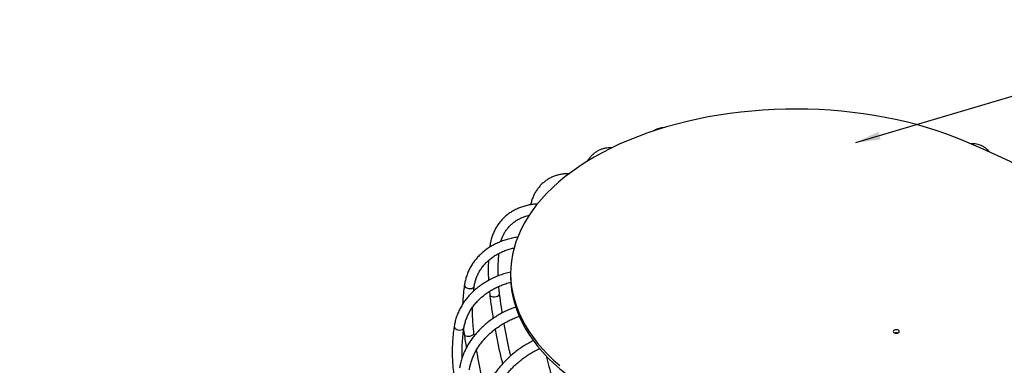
# Model space of a CAD drawing. Header units: millimetres. Extents: x 100 to 5840, y 99 to 4099.
# Tile 19 of 27: x 2913 to 4503, y 2546 to 3105. Entities that reach past the tile are written whole.
import ezdxf

# ---------------------------------------------------------------- set-up
doc = ezdxf.new("R2010")
doc.units = ezdxf.units.MM
doc.header["$LTSCALE"] = 20
doc.layers.add('FORMAT', color=7, linetype='Continuous')
doc.styles.add('SLDTEXTSTYLE0', font='TXT', dxfattribs={"width": 0.605})
doc.dimstyles.new('SLDDIMSTYLE3', dxfattribs={"dimtxt": 0.18, "dimasz": 40, "dimexe": 0, "dimexo": 0.0625, "dimgap": 0, "dimtad": 0, "dimtih": 1, "dimtoh": 1, "dimdec": 0, "dimrnd": 1e-09, "dimzin": 0, "dimdsep": 46, "dimtxsty": 'Standard', "dimsah": 1, "dimcen": 0.09, "dimadec": 0, "dimazin": 0, "dimtfac": 40, "dimtdec": 0, "dimtofl": 0, "dimtmove": 0, "dimatfit": 3, "dimfxl": 0, "dimfrac": 2, "dimtolj": 1, "dimtzin": 0, "dimarcsym": 0})

msp = doc.modelspace()

# ---------------------------------------------------------------- linework, layer by layer
at = {"color": 7, "linetype": 'Continuous', "lineweight": 25}
for p, q in [((3672.018, 2739.71), (3671.681, 2737.114)), ((3705.457, 2694.758), (3705.457, 2689.858)), ((3671.018, 2665.566), (3671.603, 2660.342)), ((3629.561, 2603.433), (3630.384, 2596.7)), ((3646.881, 2594.194), (3646.242, 2598.828))]:
    msp.add_line(p, q, dxfattribs=at)
at = {"color": 7, "linetype": 'Continuous', "lineweight": 25, "flags": 128}
for points in [[(4438.499, 2908.47), (4423.679, 2914.523), (4408.456, 2920.234), (4392.855, 2925.594), (4376.9, 2930.594), (4360.615, 2935.226), (4344.027, 2939.485), (4327.16, 2943.362), (4310.042, 2946.852), (4292.698, 2949.949), (4275.156, 2952.648), (4257.443, 2954.946), (4239.587, 2956.839), (4221.616, 2958.324), (4203.557, 2959.398), (4185.438, 2960.059), (4167.289, 2960.308), (4149.137, 2960.143), (4131.01, 2959.564), (4112.936, 2958.574), (4094.945, 2957.172), (4077.063, 2955.361), (4059.319, 2953.145), (4041.741, 2950.526), (4024.355, 2947.508), (4007.189, 2944.097), (3990.269, 2940.298), (3973.622, 2936.116), (3957.275, 2931.558), (3941.251, 2926.632), (3925.576, 2921.344), (3910.276, 2915.703), (3895.372, 2909.718), (3880.89, 2903.399), (3866.85, 2896.754), (3853.276, 2889.795), (3840.188, 2882.532), (3827.606, 2874.976), (3815.551, 2867.14), (3804.041, 2859.035), (3793.094, 2850.674), (3782.727, 2842.071), (3772.956, 2833.238), (3763.796, 2824.189), (3755.262, 2814.939), (3747.367, 2805.501), (3740.123, 2795.892), (3733.541, 2786.124), (3727.633, 2776.214), (3722.406, 2766.178), (3717.869, 2756.03), (3714.03, 2745.786), (3710.893, 2735.463), (3708.465, 2725.077), (3706.749, 2714.644), (3705.747, 2704.179), (3705.461, 2693.7), (3705.891, 2683.223), (3707.038, 2672.763), (3708.898, 2662.338), (3711.469, 2651.963), (3714.748, 2641.655), (3718.729, 2631.43), (3723.405, 2621.303), (3728.77, 2611.291), (3734.816, 2601.408), (3741.532, 2591.672), (3748.908, 2582.095), (3756.933, 2572.694), (3765.594, 2563.484), (3774.879, 2554.477), (3784.771, 2545.69)], [(4860.926, 2664.608), (4838.399, 2681.898), (4815.315, 2698.942), (4791.682, 2715.733), (4767.507, 2732.266), (4742.801, 2748.534), (4717.57, 2764.532), (4691.825, 2780.254), (4665.574, 2795.695), (4638.826, 2810.85), (4611.592, 2825.712), (4583.879, 2840.277), (4555.699, 2854.54), (4527.06, 2868.496), (4497.974, 2882.139), (4468.45, 2895.465), (4438.499, 2908.47)], [(3705.457, 2689.858), (3705.461, 2688.801), (3705.891, 2678.324), (3707.038, 2667.864), (3708.898, 2657.439), (3711.469, 2647.064), (3714.748, 2636.756), (3718.729, 2626.531), (3723.405, 2616.404), (3728.77, 2606.392), (3734.816, 2596.509), (3741.532, 2586.772), (3748.908, 2577.196), (3756.933, 2567.795), (3765.594, 2558.584), (3774.879, 2549.578), (3784.771, 2540.79), (3795.257, 2532.235)], [(4324.556, 2598.83), (4326.178, 2598.204), (4328.092, 2597.984), (4330.005, 2598.204), (4331.627, 2598.83), (4332.711, 2599.766), (4333.092, 2600.871), (4332.711, 2601.975), (4331.627, 2602.912), (4330.005, 2603.538), (4328.092, 2603.757), (4326.178, 2603.538), (4324.556, 2602.912), (4323.472, 2601.975), (4323.092, 2600.871), (4323.472, 2599.766), (4324.556, 2598.83)]]:
    msp.add_lwpolyline(points, dxfattribs=at)
at = {"color": 8, "linetype": 'Continuous', "lineweight": 25, "flags": 128}
for points in [[(3672.017, 2739.708), (3672.009, 2738.912), (3672.438, 2737.593)], [(3630.828, 2676.28), (3630.796, 2675.888), (3631.131, 2674.439), (3632.142, 2673.048), (3633.739, 2671.837), (3635.78, 2670.915), (3638.084, 2670.363), (3640.446, 2670.231), (3642.656, 2670.53), (3644.519, 2671.234), (3645.868, 2672.28), (3646.583, 2673.576), (3646.647, 2673.881)], [(3671.603, 2660.344), (3671.608, 2660.304), (3672.134, 2659.103), (3673.319, 2658.099), (3675.057, 2657.38), (3677.193, 2657.011), (3679.539, 2657.023), (3681.884, 2657.418), (3684.022, 2658.158), (3685.762, 2659.179), (3686.95, 2660.389), (3687.479, 2661.682), (3687.485, 2662.284)], [(3614.217, 2609.16), (3614.363, 2607.778), (3615.196, 2606.403), (3616.645, 2605.165), (3618.582, 2604.176), (3620.833, 2603.523), (3623.2, 2603.264), (3625.471, 2603.423), (3627.445, 2603.985), (3628.946, 2604.9), (3629.841, 2606.087), (3630.035, 2606.752)], [(3630.384, 2596.698), (3630.698, 2595.779), (3631.711, 2594.675), (3633.31, 2593.845), (3635.353, 2593.363), (3637.66, 2593.272), (3640.024, 2593.581), (3642.237, 2594.261), (3644.101, 2595.252), (3645.45, 2596.467), (3646.166, 2597.796), (3646.242, 2598.826)]]:
    msp.add_lwpolyline(points, dxfattribs=at)
at = {"color": 7, "linetype": 'Continuous', "lineweight": 25}
msp.add_arc((4328.092, 2590.78), 8.086, 70.908378, 109.091622, dxfattribs=at)
for points, knots in [([(3952.092, 2929.814), (3951.068, 2929.813), (3948.688, 2929.812), (3945.054, 2929.06), (3941.326, 2927.659), (3938.737, 2926.331), (3937.496, 2925.35), (3937.301, 2925.195)], [0, 0, 0, 0, 0.19384605, 0.45062052, 0.70227765, 0.953026, 1, 1, 1, 1]), ([(3868.884, 2897.631), (3867.14, 2897.664), (3863.573, 2897.732), (3858.373, 2897.055), (3853.315, 2895.805), (3848.542, 2893.954), (3844.069, 2891.542), (3839.918, 2888.582), (3836.087, 2885.105), (3832.634, 2881.075), (3830.288, 2877.888), (3829.22, 2875.923), (3829.051, 2875.611)], [0, 0, 0, 0, 0.10665153, 0.2181267, 0.32792788, 0.43641102, 0.54414975, 0.65173625, 0.75972381, 0.86871909, 0.97914538, 1, 1, 1, 1]), ([(4479.264, 2890.419), (4478.331, 2891.535), (4476.307, 2893.954), (4472.748, 2897.03), (4468.749, 2899.72), (4464.506, 2901.777), (4460.067, 2903.233), (4455.451, 2904.051), (4451.573, 2904.33), (4449.219, 2904.125), (4448.479, 2904.061)], [0, 0, 0, 0, 0.120652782, 0.261583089, 0.399447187, 0.534931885, 0.669147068, 0.8031766, 0.938089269, 1, 1, 1, 1]), ([(3799.991, 2855.919), (3798.208, 2855.906), (3794.174, 2855.875), (3788.115, 2855.127), (3781.831, 2853.807), (3775.845, 2851.898), (3770.182, 2849.439), (3764.872, 2846.443), (3759.936, 2842.931), (3755.397, 2838.925), (3751.272, 2834.446), (3747.579, 2829.514), (3744.33, 2824.15), (3741.552, 2818.371), (3739.221, 2812.244), (3738.088, 2807.889), (3737.523, 2805.716)], [0, 0, 0, 0, 0.0585459, 0.13240558, 0.20580002, 0.2786952, 0.35110825, 0.42311308, 0.49483487, 0.5664343, 0.63803792, 0.70980592, 0.78188231, 0.85436771, 0.92731064, 1, 1, 1, 1]), ([(3748.897, 2806.992), (3747.585, 2806.923), (3743.678, 2806.719), (3737.386, 2805.776), (3730.064, 2804.203), (3723.039, 2802.059), (3716.338, 2799.392), (3709.999, 2796.209), (3704.054, 2792.532), (3698.531, 2788.381), (3693.458, 2783.78), (3688.856, 2778.754), (3684.747, 2773.33), (3681.148, 2767.533), (3678.075, 2761.393), (3675.541, 2754.938), (3673.596, 2748.303), (3672.534, 2743.173), (3672.107, 2740.312), (3672.018, 2739.71)], [0, 0, 0, 0, 0.03267832, 0.09729888, 0.16178476, 0.22610211, 0.29022146, 0.35412246, 0.41779872, 0.48126134, 0.54454028, 0.60768293, 0.67074999, 0.73379819, 0.79688415, 0.86007099, 0.92341002, 0.98389304, 1, 1, 1, 1]), ([(3689.689, 2746.123), (3689.735, 2746.321), (3690.258, 2748.557), (3691.762, 2752.566), (3694.229, 2758.101), (3697.275, 2763.28), (3700.816, 2768.11), (3704.857, 2772.55), (3709.369, 2776.572), (3714.326, 2780.146), (3719.689, 2783.255), (3725.442, 2785.857), (3730.781, 2787.782), (3734.328, 2788.621), (3735.717, 2788.949)], [0, 0, 0, 0, 0.008950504, 0.101095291, 0.193746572, 0.286897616, 0.380474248, 0.474329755, 0.568231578, 0.66192938, 0.755259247, 0.848127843, 0.940512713, 1, 1, 1, 1]), ([(3717.109, 2753.259), (3716.884, 2753.234), (3713.831, 2752.897), (3708.116, 2751.75), (3700.032, 2749.787), (3692.236, 2747.253), (3684.746, 2744.232), (3677.606, 2740.721), (3670.852, 2736.742), (3664.518, 2732.315), (3658.638, 2727.465), (3653.241, 2722.217), (3648.353, 2716.6), (3643.998, 2710.642), (3640.195, 2704.375), (3636.963, 2697.831), (3634.313, 2691.042), (3632.298, 2684.162), (3631.279, 2679.195), (3630.876, 2676.591), (3630.828, 2676.278)], [0, 0, 0, 0, 0.00498185, 0.06749535, 0.12997966, 0.19242069, 0.25480215, 0.3171062, 0.37931461, 0.44141037, 0.5033796, 0.56521378, 0.6269116, 0.68848048, 0.74993704, 0.81130656, 0.87262123, 0.93391549, 0.99206657, 1, 1, 1, 1]), ([(3646.649, 2673.892), (3646.828, 2674.976), (3647.367, 2678.23), (3648.711, 2683.532), (3650.889, 2689.701), (3653.663, 2695.637), (3657.006, 2701.306), (3660.903, 2706.673), (3665.328, 2711.705), (3670.255, 2716.373), (3675.653, 2720.652), (3681.491, 2724.518), (3687.738, 2727.948), (3694.352, 2730.936), (3701.318, 2733.424), (3706.987, 2735.1), (3710.406, 2735.773), (3711.311, 2735.951)], [0, 0, 0, 0, 0.03622201, 0.10876338, 0.18142287, 0.2541912, 0.32697116, 0.39966638, 0.47220793, 0.54454906, 0.6166676, 0.68856325, 0.76025202, 0.83175984, 0.90311704, 0.97435416, 1, 1, 1, 1]), ([(3685.381, 2690.735), (3685.323, 2692.153), (3685.088, 2697.867), (3685.273, 2707.712), (3685.745, 2718.485), (3686.434, 2724.923), (3686.684, 2727.261)], [0, 0, 0, 0, 0.11382306, 0.4585215, 0.803383, 1, 1, 1, 1]), ([(3669.722, 2715.728), (3669.562, 2712.866), (3669.161, 2705.674), (3669.123, 2694.879), (3669.487, 2686.899), (3669.649, 2683.367)], [0, 0, 0, 0, 0.26917545, 0.67653433, 1, 1, 1, 1]), ([(3705.671, 2696.977), (3704.123, 2696.63), (3699.678, 2695.634), (3692.542, 2693.438), (3684.302, 2690.44), (3676.351, 2686.941), (3668.718, 2682.99), (3661.444, 2678.595), (3654.566, 2673.782), (3648.12, 2668.573), (3642.137, 2662.995), (3636.65, 2657.077), (3631.685, 2650.847), (3627.269, 2644.339), (3623.423, 2637.587), (3620.164, 2630.625), (3617.52, 2623.489), (3615.479, 2616.329), (3614.631, 2611.513), (3614.218, 2609.162)], [0, 0, 0, 0, 0.03256265, 0.0935068, 0.15444976, 0.21538707, 0.27631264, 0.33721857, 0.39809507, 0.45893056, 0.51971203, 0.58042556, 0.64105731, 0.70159468, 0.76202775, 0.82235081, 0.88256369, 0.94267269, 1, 1, 1, 1]), ([(3630.828, 2676.278), (3630.503, 2673.992), (3629.567, 2667.423), (3628.509, 2657.085), (3628.156, 2648.974), (3627.993, 2645.225)], [0, 0, 0, 0, 0.22312052, 0.64097879, 1, 1, 1, 1]), ([(3630.036, 2606.758), (3630.221, 2607.869), (3630.776, 2611.205), (3632.163, 2616.708), (3634.413, 2623.196), (3637.272, 2629.524), (3640.713, 2635.655), (3644.717, 2641.555), (3649.26, 2647.191), (3654.316, 2652.533), (3659.857, 2657.552), (3665.852, 2662.22), (3672.268, 2666.512), (3679.071, 2670.402), (3686.219, 2673.876), (3693.686, 2676.887), (3700.296, 2679.148), (3704.486, 2680.207), (3706.017, 2680.594)], [0, 0, 0, 0, 0.03354211, 0.10067821, 0.16774256, 0.2346664, 0.30142703, 0.36801748, 0.43444365, 0.50072041, 0.56686771, 0.63290737, 0.69886072, 0.76474713, 0.83058318, 0.89638241, 0.96215536, 1, 1, 1, 1]), ([(3645.66, 2666.147), (3645.762, 2667.161), (3646.021, 2669.759), (3646.411, 2672.327), (3646.649, 2673.892)], [0, 0, 0, 0, 0.39051844, 1, 1, 1, 1]), ([(3687.485, 2662.285), (3687.209, 2664.568), (3686.742, 2668.436), (3686.464, 2672.263), (3686.35, 2673.831)], [0, 0, 0, 0, 0.59046119, 1, 1, 1, 1]), ([(3671.603, 2660.342), (3672.1, 2656.436), (3673.538, 2645.128), (3675.353, 2632.355), (3676.905, 2623.462), (3677.156, 2622.022)], [0, 0, 0, 0, 0.30665748, 0.88773061, 1, 1, 1, 1]), ([(3691.922, 2630.935), (3691.688, 2632.332), (3690.286, 2640.7), (3688.88, 2651.142), (3687.749, 2660.175), (3687.485, 2662.285)], [0, 0, 0, 0, 0.1331029, 0.79759727, 1, 1, 1, 1]), ([(3713.806, 2640.432), (3711.598, 2639.651), (3706.555, 2637.87), (3698.901, 2634.519), (3690.859, 2630.501), (3683.101, 2626.029), (3675.659, 2621.144), (3668.571, 2615.864), (3661.874, 2610.215), (3655.6, 2604.225), (3649.782, 2597.922), (3644.449, 2591.339), (3639.629, 2584.506), (3635.348, 2577.458), (3631.627, 2570.231), (3628.484, 2562.862), (3625.948, 2555.388), (3624.086, 2548.254), (3623.314, 2543.613), (3622.962, 2541.499)], [0, 0, 0, 0, 0.04693189, 0.10718849, 0.16745119, 0.22772029, 0.28799562, 0.34827578, 0.4085583, 0.4688392, 0.52911264, 0.58937069, 0.6496031, 0.70979734, 0.76993878, 0.8300113, 0.88999821, 0.94988361, 1, 1, 1, 1]), ([(3646.242, 2598.828), (3645.958, 2601.067), (3645.126, 2607.614), (3644.228, 2618.436), (3643.712, 2629.985), (3643.838, 2637.193), (3643.889, 2640.159)], [0, 0, 0, 0, 0.1615214, 0.47211629, 0.7828128, 1, 1, 1, 1]), ([(3638.794, 2539.185), (3638.977, 2540.329), (3639.521, 2543.738), (3640.879, 2549.421), (3643.073, 2556.191), (3645.859, 2562.883), (3649.21, 2569.457), (3653.11, 2575.878), (3657.538, 2582.111), (3662.469, 2588.121), (3667.876, 2593.874), (3673.731, 2599.339), (3680, 2604.484), (3686.649, 2609.28), (3693.641, 2613.697), (3700.934, 2617.72), (3708.5, 2621.289), (3714.718, 2623.881), (3718.455, 2625.111), (3719.536, 2625.467)], [0, 0, 0, 0, 0.03203479, 0.09547154, 0.15878379, 0.2219345, 0.28494785, 0.34784949, 0.41066383, 0.47341244, 0.53611339, 0.59878102, 0.6614262, 0.72405672, 0.7866777, 0.84929202, 0.91190087, 0.97450481, 1, 1, 1, 1]), ([(3614.218, 2609.162), (3613.882, 2606.836), (3612.919, 2600.155), (3611.812, 2589.069), (3611.101, 2575.91), (3611.028, 2562.734), (3611.593, 2549.561), (3612.575, 2538.472), (3613.461, 2531.788), (3613.767, 2529.474)], [0, 0, 0, 0, 0.08806289, 0.25299314, 0.41791647, 0.58282888, 0.74773806, 0.91265109, 1, 1, 1, 1]), ([(3705.559, 2561.7), (3704.992, 2564.04), (3702.627, 2573.797), (3699.077, 2590.919), (3696.037, 2606.077), (3694.76, 2613.809), (3694.698, 2614.186)], [0, 0, 0, 0, 0.133316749, 0.555829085, 0.978358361, 1, 1, 1, 1]), ([(3627.308, 2559.094), (3627.236, 2560.672), (3626.968, 2566.511), (3627.158, 2576.615), (3627.881, 2589.38), (3628.964, 2599.425), (3629.809, 2605.205), (3630.036, 2606.758)], [0, 0, 0, 0, 0.09911912, 0.36664145, 0.63418475, 0.90172765, 1, 1, 1, 1]), ([(3630.384, 2596.7), (3630.908, 2592.854), (3631.926, 2585.368), (3633.185, 2577.877), (3633.797, 2574.234)], [0, 0, 0, 0, 0.51372535, 1, 1, 1, 1]), ([(3680.18, 2604.51), (3680.21, 2604.336), (3681.525, 2596.709), (3684.664, 2581.569), (3688.635, 2563.115), (3691.381, 2552.121), (3692.253, 2548.632)], [0, 0, 0, 0, 0.00941413, 0.41126175, 0.81313111, 1, 1, 1, 1]), ([(3742.295, 2586.235), (3739.708, 2584.921), (3734.473, 2582.263), (3726.823, 2577.69), (3719.333, 2572.692), (3712.113, 2567.282), (3705.194, 2561.5), (3698.611, 2555.37), (3692.395, 2548.921), (3686.578, 2542.186), (3681.189, 2535.196), (3676.254, 2527.984), (3671.8, 2520.585), (3667.849, 2513.035), (3664.423, 2505.371), (3661.538, 2497.63), (3659.221, 2489.851), (3657.604, 2482.777), (3656.936, 2478.323), (3656.654, 2476.449)], [0, 0, 0, 0, 0.05847906, 0.11830826, 0.17813757, 0.23796916, 0.29780573, 0.35764951, 0.41750312, 0.47736907, 0.53724915, 0.59714399, 0.65705261, 0.71697183, 0.77689338, 0.83680648, 0.89669652, 0.95654443, 1, 1, 1, 1]), ([(3664.504, 2505.334), (3664.272, 2506.2), (3662.116, 2514.25), (3658.614, 2529.51), (3654.084, 2550.642), (3651.631, 2564.577), (3650.445, 2571.315)], [0, 0, 0, 0, 0.03944313, 0.36659735, 0.69377883, 1, 1, 1, 1]), ([(3672.513, 2474.326), (3672.685, 2475.505), (3673.194, 2478.986), (3674.458, 2484.84), (3676.49, 2491.87), (3679.07, 2498.904), (3682.175, 2505.898), (3685.791, 2512.814), (3689.899, 2519.613), (3694.477, 2526.255), (3699.499, 2532.703), (3704.939, 2538.919), (3710.765, 2544.868), (3716.945, 2550.515), (3723.444, 2555.829), (3730.226, 2560.775), (3737.247, 2565.341), (3744.482, 2569.436), (3749.522, 2572.076), (3752.165, 2573.21), (3752.307, 2573.271)], [0, 0, 0, 0, 0.03102329, 0.09156572, 0.15204718, 0.21245243, 0.272809, 0.33313761, 0.39345293, 0.45376279, 0.51407308, 0.5743872, 0.63470594, 0.69502811, 0.75535115, 0.81567163, 0.875985, 0.93628668, 0.99657326, 1, 1, 1, 1]), ([(3762.979, 2561.595), (3764.384, 2555.851), (3767.479, 2543.193), (3770.964, 2530.484), (3772.867, 2523.542)], [0, 0, 0, 0, 0.45379912, 1, 1, 1, 1])]:
    msp.add_open_spline(points, degree=3, knots=knots, dxfattribs=at)

# ---------------------------------------------------------------- texts
at = {"layer": 'FORMAT', "insert": (1329.786, 1395.689), "char_height": 396.875, "attachment_point": 1, "rotation": 30, "style": 'SLDTEXTSTYLE0'}
msp.add_mtext('PRODUCTION', dxfattribs=at)

# ---------------------------------------------------------------- leaders
at = {"layer": 'FORMAT'}
msp.add_leader([(4262.755, 2906.087), (4652.888, 3022.381)], dimstyle='SLDDIMSTYLE3', dxfattribs=at)

doc.saveas('drawing.dxf')
